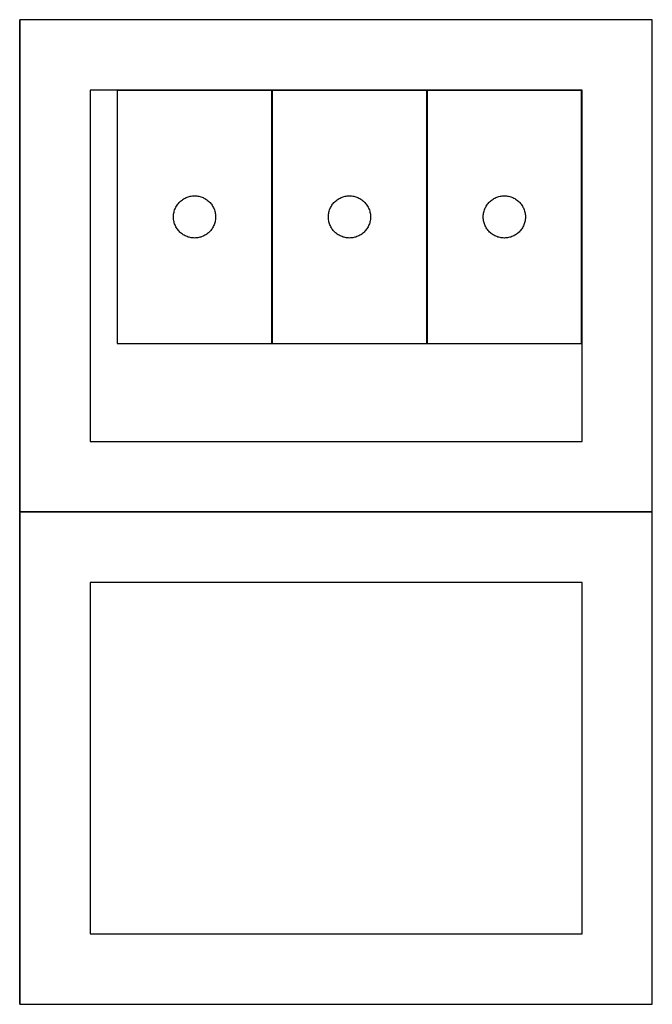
# Model space of a CAD drawing. Header units: millimetres. Extents: x 7 to 1493, y 7 to 2993.
# Tile 4 of 16: x 758 to 1208, y 7 to 708. Entities that reach past the tile are written whole.
import ezdxf

# ---------------------------------------------------------------- set-up
doc = ezdxf.new("R2010")
doc.units = ezdxf.units.MM
doc.layers.add('COMMON', color=5, linetype='CONTINUOUS', true_color=0x0000ff)
doc.layers.add('CUT', color=7, linetype='CONTINUOUS', true_color=0x000000)

msp = doc.modelspace()

# ---------------------------------------------------------------- linework, layer by layer
at = {"layer": 'COMMON'}
for p, q in [((757.738781, 357.540005), (757.738781, 707.398037)), ((937.263603, 477.28628), (937.263603, 657.28628)), ((1047.463604, 477.28628), (1047.463604, 657.28628)), ((757.738781, 7.340004), (757.738781, 357.198036)), ((1207.838781, 357.440005), (757.838781, 357.440005))]:
    msp.add_line(p, q, dxfattribs=at)
at = {"layer": 'CUT'}
for p, q in [((1207.838781, 707.540005), (757.838781, 707.540005)), ((757.838781, 707.540005), (757.838781, 357.540005)), ((1207.838781, 357.540005), (1207.838781, 707.540005)), ((1157.838781, 657.540005), (807.838781, 657.540005)), ((807.838781, 657.540005), (807.838781, 407.540005)), ((827.163602, 657.28628), (827.163602, 477.28628)), ((937.163602, 657.28628), (827.163602, 657.28628)), ((937.163602, 477.28628), (937.163602, 657.28628)), ((937.363603, 657.28628), (937.363603, 477.28628)), ((1047.363603, 657.28628), (937.363603, 657.28628)), ((1047.363603, 477.28628), (1047.363603, 657.28628)), ((1047.563604, 657.28628), (1047.563604, 477.28628)), ((1157.563604, 657.28628), (1047.563604, 657.28628)), ((1157.563604, 477.28628), (1157.563604, 657.28628)), ((1157.838781, 407.540005), (1157.838781, 657.540005)), ((876.156794, 581.031033), (876.872321, 581.322032)), ((876.872321, 581.322032), (877.60188, 581.57581)), ((877.60188, 581.57581), (878.343536, 581.791695)), ((878.343536, 581.791695), (879.095321, 581.969115)), ((879.095321, 581.969115), (879.855244, 582.107598)), ((879.855244, 582.107598), (880.621287, 582.206778)), ((880.621287, 582.206778), (881.391421, 582.266391)), ((881.391421, 582.266391), (882.163602, 582.28628)), ((882.163602, 582.28628), (882.935784, 582.266391)), ((882.935784, 582.266391), (883.705917, 582.206778)), ((883.705917, 582.206778), (884.471961, 582.107598)), ((884.471961, 582.107598), (885.231883, 581.969115)), ((885.231883, 581.969115), (885.983669, 581.791695)), ((885.983669, 581.791695), (886.725325, 581.57581)), ((886.725325, 581.57581), (887.454884, 581.322032)), ((887.454884, 581.322032), (888.170411, 581.031033)), ((986.356795, 581.031033), (987.072322, 581.322032)), ((987.072322, 581.322032), (987.801881, 581.57581)), ((987.801881, 581.57581), (988.543537, 581.791695)), ((988.543537, 581.791695), (989.295322, 581.969115)), ((989.295322, 581.969115), (990.055245, 582.107598)), ((990.055245, 582.107598), (990.821288, 582.206778)), ((990.821288, 582.206778), (991.591422, 582.266391)), ((991.591422, 582.266391), (992.363603, 582.28628)), ((992.363603, 582.28628), (993.135785, 582.266391)), ((993.135785, 582.266391), (993.905918, 582.206778)), ((993.905918, 582.206778), (994.671962, 582.107598)), ((994.671962, 582.107598), (995.431884, 581.969115)), ((995.431884, 581.969115), (996.18367, 581.791695)), ((996.18367, 581.791695), (996.925326, 581.57581)), ((996.925326, 581.57581), (997.654885, 581.322032)), ((997.654885, 581.322032), (998.370412, 581.031033)), ((1096.556796, 581.031033), (1097.272323, 581.322032)), ((1097.272323, 581.322032), (1098.001882, 581.57581)), ((1098.001882, 581.57581), (1098.743538, 581.791695)), ((1098.743538, 581.791695), (1099.495323, 581.969115)), ((1099.495323, 581.969115), (1100.255246, 582.107598)), ((1100.255246, 582.107598), (1101.021289, 582.206778)), ((1101.021289, 582.206778), (1101.791423, 582.266391)), ((1101.791423, 582.266391), (1102.563604, 582.28628)), ((1102.563604, 582.28628), (1103.335786, 582.266391)), ((1103.335786, 582.266391), (1104.105919, 582.206778)), ((1104.105919, 582.206778), (1104.871963, 582.107598)), ((1104.871963, 582.107598), (1105.631885, 581.969115)), ((1105.631885, 581.969115), (1106.383671, 581.791695)), ((1106.383671, 581.791695), (1107.125327, 581.57581)), ((1107.125327, 581.57581), (1107.854886, 581.322032)), ((1107.854886, 581.322032), (1108.570413, 581.031033)), ((868.578068, 573.644995), (868.92342, 574.335931)), ((868.92342, 574.335931), (869.303883, 575.008172)), ((869.303883, 575.008172), (869.718447, 575.659935)), ((869.718447, 575.659935), (870.166014, 576.289494)), ((870.166014, 576.289494), (870.645396, 576.895177)), ((870.645396, 576.895177), (871.155322, 577.47538)), ((871.155322, 577.47538), (871.69444, 578.028562)), ((871.69444, 578.028562), (872.261321, 578.553259)), ((872.261321, 578.553259), (872.85446, 579.048077)), ((872.85446, 579.048077), (873.472286, 579.511705)), ((873.472286, 579.511705), (874.113159, 579.942913)), ((874.113159, 579.942913), (874.775381, 580.340558)), ((874.775381, 580.340558), (875.457195, 580.703586)), ((875.457195, 580.703586), (876.156794, 581.031033)), ((888.170411, 581.031033), (888.870009, 580.703586)), ((888.870009, 580.703586), (889.551823, 580.340558)), ((889.551823, 580.340558), (890.214045, 579.942913)), ((890.214045, 579.942913), (890.854919, 579.511705)), ((890.854919, 579.511705), (891.472745, 579.048077)), ((891.472745, 579.048077), (892.065884, 578.553259)), ((892.065884, 578.553259), (892.632765, 578.028562)), ((892.632765, 578.028562), (893.171883, 577.47538)), ((893.171883, 577.47538), (893.681809, 576.895177)), ((893.681809, 576.895177), (894.161191, 576.289494)), ((894.161191, 576.289494), (894.608758, 575.659935)), ((894.608758, 575.659935), (895.023322, 575.008172)), ((895.023322, 575.008172), (895.403784, 574.335931)), ((895.403784, 574.335931), (895.749136, 573.644995)), ((978.778069, 573.644995), (979.123421, 574.335931)), ((979.123421, 574.335931), (979.503884, 575.008172)), ((979.503884, 575.008172), (979.918448, 575.659935)), ((979.918448, 575.659935), (980.366015, 576.289494)), ((980.366015, 576.289494), (980.845397, 576.895177)), ((980.845397, 576.895177), (981.355323, 577.47538)), ((981.355323, 577.47538), (981.894441, 578.028562)), ((981.894441, 578.028562), (982.461322, 578.553259)), ((982.461322, 578.553259), (983.054461, 579.048077)), ((983.054461, 579.048077), (983.672287, 579.511705)), ((983.672287, 579.511705), (984.31316, 579.942913)), ((984.31316, 579.942913), (984.975382, 580.340558)), ((984.975382, 580.340558), (985.657196, 580.703586)), ((985.657196, 580.703586), (986.356795, 581.031033)), ((998.370412, 581.031033), (999.07001, 580.703586)), ((999.07001, 580.703586), (999.751824, 580.340558)), ((999.751824, 580.340558), (1000.414046, 579.942913)), ((1000.414046, 579.942913), (1001.05492, 579.511705)), ((1001.05492, 579.511705), (1001.672746, 579.048077)), ((1001.672746, 579.048077), (1002.265885, 578.553259)), ((1002.265885, 578.553259), (1002.832766, 578.028562)), ((1002.832766, 578.028562), (1003.371884, 577.47538)), ((1003.371884, 577.47538), (1003.88181, 576.895177)), ((1003.88181, 576.895177), (1004.361192, 576.289494)), ((1004.361192, 576.289494), (1004.808759, 575.659935)), ((1004.808759, 575.659935), (1005.223323, 575.008172)), ((1005.223323, 575.008172), (1005.603785, 574.335931)), ((1005.603785, 574.335931), (1005.949137, 573.644995)), ((1088.97807, 573.644995), (1089.323422, 574.335931)), ((1089.323422, 574.335931), (1089.703885, 575.008172)), ((1089.703885, 575.008172), (1090.118449, 575.659935)), ((1090.118449, 575.659935), (1090.566016, 576.289494)), ((1090.566016, 576.289494), (1091.045398, 576.895177)), ((1091.045398, 576.895177), (1091.555324, 577.47538)), ((1091.555324, 577.47538), (1092.094442, 578.028562)), ((1092.094442, 578.028562), (1092.661323, 578.553259)), ((1092.661323, 578.553259), (1093.254462, 579.048077)), ((1093.254462, 579.048077), (1093.872288, 579.511705)), ((1093.872288, 579.511705), (1094.513161, 579.942913)), ((1094.513161, 579.942913), (1095.175383, 580.340558)), ((1095.175383, 580.340558), (1095.857197, 580.703586)), ((1095.857197, 580.703586), (1096.556796, 581.031033)), ((1108.570413, 581.031033), (1109.270011, 580.703586)), ((1109.270011, 580.703586), (1109.951825, 580.340558)), ((1109.951825, 580.340558), (1110.614047, 579.942913)), ((1110.614047, 579.942913), (1111.254921, 579.511705)), ((1111.254921, 579.511705), (1111.872747, 579.048077)), ((1111.872747, 579.048077), (1112.465886, 578.553259)), ((1112.465886, 578.553259), (1113.032767, 578.028562)), ((1113.032767, 578.028562), (1113.571885, 577.47538)), ((1113.571885, 577.47538), (1114.081811, 576.895177)), ((1114.081811, 576.895177), (1114.561193, 576.289494)), ((1114.561193, 576.289494), (1115.00876, 575.659935)), ((1115.00876, 575.659935), (1115.423324, 575.008172)), ((1115.423324, 575.008172), (1115.803786, 574.335931)), ((1115.803786, 574.335931), (1116.149138, 573.644995)), ((867.168575, 567.672498), (867.208339, 568.443911)), ((867.168575, 566.900061), (867.168575, 567.672498)), ((867.208339, 568.443911), (867.287762, 569.212255)), ((867.287762, 569.212255), (867.406633, 569.975491)), ((867.406633, 569.975491), (867.564637, 570.731596)), ((867.564637, 570.731596), (867.761354, 571.478564)), ((867.761354, 571.478564), (867.996264, 572.214415)), ((867.996264, 572.214415), (868.268743, 572.937198)), ((868.268743, 572.937198), (868.578068, 573.644995)), ((895.749136, 573.644995), (896.058462, 572.937198)), ((896.058462, 572.937198), (896.330941, 572.214415)), ((896.330941, 572.214415), (896.56585, 571.478564)), ((896.56585, 571.478564), (896.762568, 570.731596)), ((896.762568, 570.731596), (896.920572, 569.975491)), ((896.920572, 569.975491), (897.039442, 569.212255)), ((897.039442, 569.212255), (897.118865, 568.443911)), ((897.118865, 568.443911), (897.158629, 567.672498)), ((897.158629, 567.672498), (897.158629, 566.900061)), ((977.368576, 567.672498), (977.40834, 568.443911)), ((977.368576, 566.900061), (977.368576, 567.672498)), ((977.40834, 568.443911), (977.487763, 569.212255)), ((977.487763, 569.212255), (977.606634, 569.975491)), ((977.606634, 569.975491), (977.764638, 570.731596)), ((977.764638, 570.731596), (977.961355, 571.478564)), ((977.961355, 571.478564), (978.196265, 572.214415)), ((978.196265, 572.214415), (978.468744, 572.937198)), ((978.468744, 572.937198), (978.778069, 573.644995)), ((1005.949137, 573.644995), (1006.258463, 572.937198)), ((1006.258463, 572.937198), (1006.530942, 572.214415)), ((1006.530942, 572.214415), (1006.765851, 571.478564)), ((1006.765851, 571.478564), (1006.962569, 570.731596)), ((1006.962569, 570.731596), (1007.120573, 569.975491)), ((1007.120573, 569.975491), (1007.239443, 569.212255)), ((1007.239443, 569.212255), (1007.318866, 568.443911)), ((1007.318866, 568.443911), (1007.35863, 567.672498)), ((1007.35863, 567.672498), (1007.35863, 566.900061)), ((1087.568577, 567.672498), (1087.608341, 568.443911)), ((1087.568577, 566.900061), (1087.568577, 567.672498)), ((1087.608341, 568.443911), (1087.687764, 569.212255)), ((1087.687764, 569.212255), (1087.806635, 569.975491)), ((1087.806635, 569.975491), (1087.964639, 570.731596)), ((1087.964639, 570.731596), (1088.161356, 571.478564)), ((1088.161356, 571.478564), (1088.396266, 572.214415)), ((1088.396266, 572.214415), (1088.668745, 572.937198)), ((1088.668745, 572.937198), (1088.97807, 573.644995)), ((1116.149138, 573.644995), (1116.458464, 572.937198)), ((1116.458464, 572.937198), (1116.730943, 572.214415)), ((1116.730943, 572.214415), (1116.965852, 571.478564)), ((1116.965852, 571.478564), (1117.16257, 570.731596)), ((1117.16257, 570.731596), (1117.320574, 569.975491)), ((1117.320574, 569.975491), (1117.439444, 569.212255)), ((1117.439444, 569.212255), (1117.518867, 568.443911)), ((1117.518867, 568.443911), (1117.558631, 567.672498)), ((1117.558631, 567.672498), (1117.558631, 566.900061)), ((867.208339, 566.128648), (867.168575, 566.900061)), ((867.287762, 565.360304), (867.208339, 566.128648)), ((867.406633, 564.597068), (867.287762, 565.360304)), ((867.564637, 563.840963), (867.406633, 564.597068)), ((867.761354, 563.093995), (867.564637, 563.840963)), ((867.996264, 562.358144), (867.761354, 563.093995)), ((868.268743, 561.635361), (867.996264, 562.358144)), ((868.578068, 560.927564), (868.268743, 561.635361)), ((868.92342, 560.236628), (868.578068, 560.927564)), ((869.303883, 559.564388), (868.92342, 560.236628)), ((895.403784, 560.236628), (895.023322, 559.564388)), ((895.749136, 560.927564), (895.403784, 560.236628)), ((896.058462, 561.635361), (895.749136, 560.927564)), ((896.330941, 562.358144), (896.058462, 561.635361)), ((896.56585, 563.093995), (896.330941, 562.358144)), ((896.762568, 563.840963), (896.56585, 563.093995)), ((896.920572, 564.597068), (896.762568, 563.840963)), ((897.039442, 565.360304), (896.920572, 564.597068)), ((897.118865, 566.128648), (897.039442, 565.360304)), ((897.158629, 566.900061), (897.118865, 566.128648)), ((977.40834, 566.128648), (977.368576, 566.900061)), ((977.487763, 565.360304), (977.40834, 566.128648)), ((977.606634, 564.597068), (977.487763, 565.360304)), ((977.764638, 563.840963), (977.606634, 564.597068)), ((977.961355, 563.093995), (977.764638, 563.840963)), ((978.196265, 562.358144), (977.961355, 563.093995)), ((978.468744, 561.635361), (978.196265, 562.358144)), ((978.778069, 560.927564), (978.468744, 561.635361)), ((979.123421, 560.236628), (978.778069, 560.927564)), ((979.503884, 559.564388), (979.123421, 560.236628)), ((1005.603785, 560.236628), (1005.223323, 559.564388)), ((1005.949137, 560.927564), (1005.603785, 560.236628)), ((1006.258463, 561.635361), (1005.949137, 560.927564)), ((1006.530942, 562.358144), (1006.258463, 561.635361)), ((1006.765851, 563.093995), (1006.530942, 562.358144)), ((1006.962569, 563.840963), (1006.765851, 563.093995)), ((1007.120573, 564.597068), (1006.962569, 563.840963)), ((1007.239443, 565.360304), (1007.120573, 564.597068)), ((1007.318866, 566.128648), (1007.239443, 565.360304)), ((1007.35863, 566.900061), (1007.318866, 566.128648)), ((1087.608341, 566.128648), (1087.568577, 566.900061)), ((1087.687764, 565.360304), (1087.608341, 566.128648)), ((1087.806635, 564.597068), (1087.687764, 565.360304)), ((1087.964639, 563.840963), (1087.806635, 564.597068)), ((1088.161356, 563.093995), (1087.964639, 563.840963)), ((1088.396266, 562.358144), (1088.161356, 563.093995)), ((1088.668745, 561.635361), (1088.396266, 562.358144)), ((1088.97807, 560.927564), (1088.668745, 561.635361)), ((1089.323422, 560.236628), (1088.97807, 560.927564)), ((1089.703885, 559.564388), (1089.323422, 560.236628)), ((1115.803786, 560.236628), (1115.423324, 559.564388)), ((1116.149138, 560.927564), (1115.803786, 560.236628)), ((1116.458464, 561.635361), (1116.149138, 560.927564)), ((1116.730943, 562.358144), (1116.458464, 561.635361)), ((1116.965852, 563.093995), (1116.730943, 562.358144)), ((1117.16257, 563.840963), (1116.965852, 563.093995)), ((1117.320574, 564.597068), (1117.16257, 563.840963)), ((1117.439444, 565.360304), (1117.320574, 564.597068)), ((1117.518867, 566.128648), (1117.439444, 565.360304)), ((1117.558631, 566.900061), (1117.518867, 566.128648)), ((869.718447, 558.912624), (869.303883, 559.564388)), ((870.166014, 558.283065), (869.718447, 558.912624)), ((870.645396, 557.677382), (870.166014, 558.283065)), ((871.155322, 557.097179), (870.645396, 557.677382)), ((871.69444, 556.543997), (871.155322, 557.097179)), ((872.261321, 556.019301), (871.69444, 556.543997)), ((872.85446, 555.524482), (872.261321, 556.019301)), ((873.472286, 555.060854), (872.85446, 555.524482)), ((874.113159, 554.629646), (873.472286, 555.060854)), ((874.775381, 554.232001), (874.113159, 554.629646)), ((875.457195, 553.868973), (874.775381, 554.232001)), ((876.156794, 553.541526), (875.457195, 553.868973)), ((876.872321, 553.250527), (876.156794, 553.541526)), ((877.60188, 552.996749), (876.872321, 553.250527)), ((887.454884, 553.250527), (886.725325, 552.996749)), ((888.170411, 553.541526), (887.454884, 553.250527)), ((888.870009, 553.868973), (888.170411, 553.541526)), ((889.551823, 554.232001), (888.870009, 553.868973)), ((890.214045, 554.629646), (889.551823, 554.232001)), ((890.854919, 555.060854), (890.214045, 554.629646)), ((891.472745, 555.524482), (890.854919, 555.060854)), ((892.065884, 556.019301), (891.472745, 555.524482)), ((892.632765, 556.543997), (892.065884, 556.019301)), ((893.171883, 557.097179), (892.632765, 556.543997)), ((893.681809, 557.677382), (893.171883, 557.097179)), ((894.161191, 558.283065), (893.681809, 557.677382)), ((894.608758, 558.912624), (894.161191, 558.283065)), ((895.023322, 559.564388), (894.608758, 558.912624)), ((979.918448, 558.912624), (979.503884, 559.564388)), ((980.366015, 558.283065), (979.918448, 558.912624)), ((980.845397, 557.677382), (980.366015, 558.283065)), ((981.355323, 557.097179), (980.845397, 557.677382)), ((981.894441, 556.543997), (981.355323, 557.097179)), ((982.461322, 556.019301), (981.894441, 556.543997)), ((983.054461, 555.524482), (982.461322, 556.019301)), ((983.672287, 555.060854), (983.054461, 555.524482)), ((984.31316, 554.629646), (983.672287, 555.060854)), ((984.975382, 554.232001), (984.31316, 554.629646)), ((985.657196, 553.868973), (984.975382, 554.232001)), ((986.356795, 553.541526), (985.657196, 553.868973)), ((987.072322, 553.250527), (986.356795, 553.541526)), ((987.801881, 552.996749), (987.072322, 553.250527)), ((997.654885, 553.250527), (996.925326, 552.996749)), ((998.370412, 553.541526), (997.654885, 553.250527)), ((999.07001, 553.868973), (998.370412, 553.541526)), ((999.751824, 554.232001), (999.07001, 553.868973)), ((1000.414046, 554.629646), (999.751824, 554.232001)), ((1001.05492, 555.060854), (1000.414046, 554.629646)), ((1001.672746, 555.524482), (1001.05492, 555.060854)), ((1002.265885, 556.019301), (1001.672746, 555.524482)), ((1002.832766, 556.543997), (1002.265885, 556.019301)), ((1003.371884, 557.097179), (1002.832766, 556.543997)), ((1003.88181, 557.677382), (1003.371884, 557.097179)), ((1004.361192, 558.283065), (1003.88181, 557.677382)), ((1004.808759, 558.912624), (1004.361192, 558.283065)), ((1005.223323, 559.564388), (1004.808759, 558.912624)), ((1090.118449, 558.912624), (1089.703885, 559.564388)), ((1090.566016, 558.283065), (1090.118449, 558.912624)), ((1091.045398, 557.677382), (1090.566016, 558.283065)), ((1091.555324, 557.097179), (1091.045398, 557.677382)), ((1092.094442, 556.543997), (1091.555324, 557.097179)), ((1092.661323, 556.019301), (1092.094442, 556.543997)), ((1093.254462, 555.524482), (1092.661323, 556.019301)), ((1093.872288, 555.060854), (1093.254462, 555.524482)), ((1094.513161, 554.629646), (1093.872288, 555.060854)), ((1095.175383, 554.232001), (1094.513161, 554.629646)), ((1095.857197, 553.868973), (1095.175383, 554.232001)), ((1096.556796, 553.541526), (1095.857197, 553.868973)), ((1097.272323, 553.250527), (1096.556796, 553.541526)), ((1098.001882, 552.996749), (1097.272323, 553.250527)), ((1107.854886, 553.250527), (1107.125327, 552.996749)), ((1108.570413, 553.541526), (1107.854886, 553.250527)), ((1109.270011, 553.868973), (1108.570413, 553.541526)), ((1109.951825, 554.232001), (1109.270011, 553.868973)), ((1110.614047, 554.629646), (1109.951825, 554.232001)), ((1111.254921, 555.060854), (1110.614047, 554.629646)), ((1111.872747, 555.524482), (1111.254921, 555.060854)), ((1112.465886, 556.019301), (1111.872747, 555.524482)), ((1113.032767, 556.543997), (1112.465886, 556.019301)), ((1113.571885, 557.097179), (1113.032767, 556.543997)), ((1114.081811, 557.677382), (1113.571885, 557.097179)), ((1114.561193, 558.283065), (1114.081811, 557.677382)), ((1115.00876, 558.912624), (1114.561193, 558.283065)), ((1115.423324, 559.564388), (1115.00876, 558.912624)), ((878.343536, 552.780864), (877.60188, 552.996749)), ((879.095321, 552.603444), (878.343536, 552.780864)), ((879.855244, 552.464961), (879.095321, 552.603444)), ((880.621287, 552.365781), (879.855244, 552.464961)), ((881.391421, 552.306168), (880.621287, 552.365781)), ((882.163602, 552.28628), (881.391421, 552.306168)), ((882.935784, 552.306168), (882.163602, 552.28628)), ((883.705917, 552.365781), (882.935784, 552.306168)), ((884.471961, 552.464961), (883.705917, 552.365781)), ((885.231883, 552.603444), (884.471961, 552.464961)), ((885.983669, 552.780864), (885.231883, 552.603444)), ((886.725325, 552.996749), (885.983669, 552.780864)), ((988.543537, 552.780864), (987.801881, 552.996749)), ((989.295322, 552.603444), (988.543537, 552.780864)), ((990.055245, 552.464961), (989.295322, 552.603444)), ((990.821288, 552.365781), (990.055245, 552.464961)), ((991.591422, 552.306168), (990.821288, 552.365781)), ((992.363603, 552.28628), (991.591422, 552.306168)), ((993.135785, 552.306168), (992.363603, 552.28628)), ((993.905918, 552.365781), (993.135785, 552.306168)), ((994.671962, 552.464961), (993.905918, 552.365781)), ((995.431884, 552.603444), (994.671962, 552.464961)), ((996.18367, 552.780864), (995.431884, 552.603444)), ((996.925326, 552.996749), (996.18367, 552.780864)), ((1098.743538, 552.780864), (1098.001882, 552.996749)), ((1099.495323, 552.603444), (1098.743538, 552.780864)), ((1100.255246, 552.464961), (1099.495323, 552.603444)), ((1101.021289, 552.365781), (1100.255246, 552.464961)), ((1101.791423, 552.306168), (1101.021289, 552.365781)), ((1102.563604, 552.28628), (1101.791423, 552.306168)), ((1103.335786, 552.306168), (1102.563604, 552.28628)), ((1104.105919, 552.365781), (1103.335786, 552.306168)), ((1104.871963, 552.464961), (1104.105919, 552.365781)), ((1105.631885, 552.603444), (1104.871963, 552.464961)), ((1106.383671, 552.780864), (1105.631885, 552.603444)), ((1107.125327, 552.996749), (1106.383671, 552.780864)), ((827.163602, 477.28628), (937.163602, 477.28628)), ((937.363603, 477.28628), (1047.363603, 477.28628)), ((1047.563604, 477.28628), (1157.563604, 477.28628)), ((807.838781, 407.540005), (1157.838781, 407.540005)), ((757.838781, 357.540005), (1207.838781, 357.540005)), ((1207.838781, 357.340004), (757.838781, 357.340004)), ((757.838781, 357.340004), (757.838781, 7.340004)), ((1207.838781, 7.340004), (1207.838781, 357.340004)), ((1157.838781, 307.340004), (807.838781, 307.340004)), ((807.838781, 307.340004), (807.838781, 57.340004)), ((1157.838781, 57.340004), (1157.838781, 307.340004)), ((807.838781, 57.340004), (1157.838781, 57.340004)), ((757.838781, 7.340004), (1207.838781, 7.340004))]:
    msp.add_line(p, q, dxfattribs=at)

doc.saveas('drawing.dxf')
